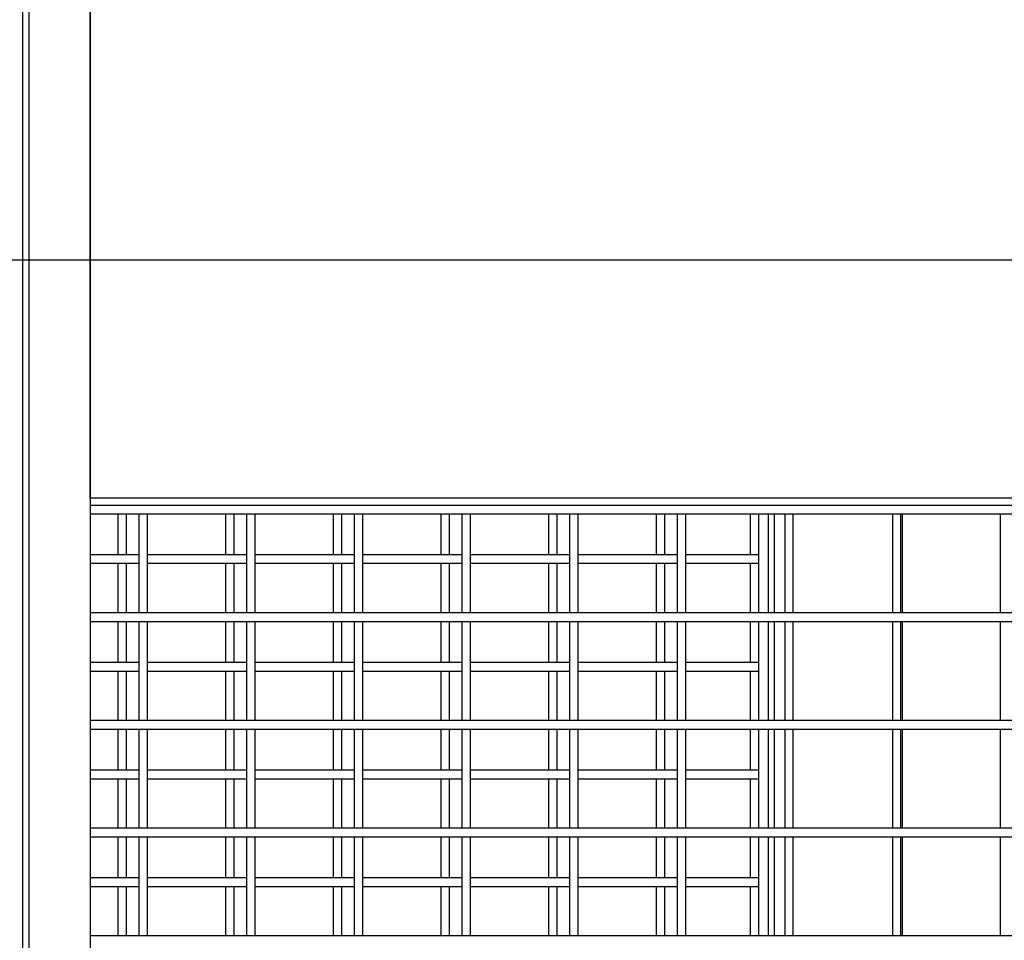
# Model space of a CAD drawing. Header units: inches. Extents: x 0.1 to 10.7, y 0.1 to 8.
# Tile 11 of 42: x 3.068 to 3.83, y 3.255 to 3.967. Entities that reach past the tile are written whole.
import ezdxf

# ---------------------------------------------------------------- set-up
doc = ezdxf.new("R2010")
doc.units = ezdxf.units.IN
doc.header["$MEASUREMENT"] = 0
doc.layers.add('DIMENSIONS', color=140, linetype='Continuous', lineweight=25)
doc.layers.add('TEXT', color=140, linetype='Continuous', lineweight=25)
doc.styles.add('SLDTEXTSTYLE0', font='TXT', dxfattribs={"width": 0.7})
doc.dimstyles.new('SLDDIMSTYLE0', dxfattribs={"dimtxt": 0.084961, "dimasz": 0.13, "dimexe": 0, "dimexo": 0.0625, "dimgap": 0.02124, "dimtad": 0, "dimtih": 1, "dimtoh": 1, "dimlfac": 24, "dimrnd": 1e-09, "dimzin": 12, "dimdsep": 46, "dimtxsty": 'SLDTEXTSTYLE0', "dimsah": 1, "dimcen": 0.09, "dimadec": 0, "dimazin": 3, "dimtfac": 1, "dimtofl": 0, "dimtmove": 0, "dimatfit": 3, "dimfxl": 0, "dimfrac": 2, "dimtolj": 1, "dimtzin": 12, "dimarcsym": 0})

# ---------------------------------------------------------------- blocks, each defined once
blk = doc.blocks.new('_D')
at = {"layer": 'DIMENSIONS'}
for p, q in [((3.01568, 5.21731), (1.57692, 5.21731)), ((1.70192, 5.21731), (1.70192, 3.99305)), ((1.505, 3.839), (1.47647, 3.839)), ((1.47647, 3.839), (1.47647, 3.70397)), ((1.89883, 3.839), (1.92736, 3.839)), ((1.92736, 3.839), (1.92736, 3.70397)), ((1.47647, 3.70397), (1.505, 3.70397)), ((1.92736, 3.70397), (1.89883, 3.70397)), ((1.70192, 2.46652), (1.70192, 3.68495)), ((3.02079, 2.46652), (1.57692, 2.46652))]:
    blk.add_line(p, q, dxfattribs=at)
for points in [[(1.70192, 5.21731), (1.68192, 5.08731), (1.72192, 5.08731)], [(1.70192, 2.46652), (1.72192, 2.59652), (1.68192, 2.59652)]]:
    blk.add_solid(points, dxfattribs=at)
at = {"layer": 'DIMENSIONS', "char_height": 0.083333, "attachment_point": 1, "style": 'SLDTEXTSTYLE0'}
for s, insert in [('66.02', (1.54034, 3.96544)), ('1676.9', (1.505, 3.81139))]:
    blk.add_mtext(s, dxfattribs=dict(at, insert=insert))

msp = doc.modelspace()

# ---------------------------------------------------------------- linework, layer by layer
for p, q in [((3.07079, 2.51861), (3.07079, 5.16523)), ((3.07559, 2.51861), (3.07559, 5.16523)), ((3.12287, 5.16523), (3.12287, 2.51861)), ((3.12287, 3.59704), (3.12287, 4.086)), ((4.46662, 3.59704), (3.12287, 3.59704)), ((3.12287, 3.59152), (4.46662, 3.59152)), ((3.12287, 3.58486), (4.46662, 3.58486)), ((3.14425, 3.58486), (3.14425, 3.55322)), ((3.15091, 3.55322), (3.15091, 3.58486)), ((3.16047, 3.58486), (3.16047, 3.50819)), ((3.16714, 3.50819), (3.16714, 3.58486)), ((3.22758, 3.58486), (3.22758, 3.55322)), ((3.23425, 3.55322), (3.23425, 3.58486)), ((3.24381, 3.58486), (3.24381, 3.50819)), ((3.25047, 3.50819), (3.25047, 3.58486)), ((3.31091, 3.58486), (3.31091, 3.55322)), ((3.31758, 3.55322), (3.31758, 3.58486)), ((3.32714, 3.58486), (3.32714, 3.50819)), ((3.33381, 3.50819), (3.33381, 3.58486)), ((3.39425, 3.58486), (3.39425, 3.55322)), ((3.40091, 3.55322), (3.40091, 3.58486)), ((3.41047, 3.58486), (3.41047, 3.50819)), ((3.41714, 3.50819), (3.41714, 3.58486)), ((3.47758, 3.58486), (3.47758, 3.55322)), ((3.48425, 3.55322), (3.48425, 3.58486)), ((3.49381, 3.58486), (3.49381, 3.50819)), ((3.50047, 3.50819), (3.50047, 3.58486)), ((3.56091, 3.58486), (3.56091, 3.55322)), ((3.56758, 3.55322), (3.56758, 3.58486)), ((3.57714, 3.58486), (3.57714, 3.50819)), ((3.58381, 3.50819), (3.58381, 3.58486)), ((3.63383, 3.58486), (3.63383, 3.55322)), ((3.6405, 3.55322), (3.6405, 3.58486)), ((3.64758, 3.58486), (3.64758, 3.50819)), ((3.65258, 3.50819), (3.65258, 3.58486)), ((3.66047, 3.58486), (3.66047, 3.50819)), ((3.66714, 3.50819), (3.66714, 3.58486)), ((3.74381, 3.58486), (3.74381, 3.50819)), ((3.75047, 3.50819), (3.75047, 3.58486)), ((3.75175, 3.50819), (3.75175, 3.58486)), ((3.82714, 3.58486), (3.82714, 3.50819)), ((3.16047, 3.55322), (3.12287, 3.55322)), ((3.24381, 3.55322), (3.16714, 3.55322)), ((3.32714, 3.55322), (3.25047, 3.55322)), ((3.41047, 3.55322), (3.33381, 3.55322)), ((3.49381, 3.55322), (3.41714, 3.55322)), ((3.57714, 3.55322), (3.50047, 3.55322)), ((3.6405, 3.55322), (3.58381, 3.55322)), ((3.6405, 3.54656), (3.6405, 3.55322)), ((3.12287, 3.54656), (3.16047, 3.54656)), ((3.14425, 3.54656), (3.14425, 3.50819)), ((3.15091, 3.50819), (3.15091, 3.54656)), ((3.16714, 3.54656), (3.24381, 3.54656)), ((3.22758, 3.54656), (3.22758, 3.50819)), ((3.23425, 3.50819), (3.23425, 3.54656)), ((3.25047, 3.54656), (3.32714, 3.54656)), ((3.31091, 3.54656), (3.31091, 3.50819)), ((3.31758, 3.50819), (3.31758, 3.54656)), ((3.33381, 3.54656), (3.41047, 3.54656)), ((3.39425, 3.54656), (3.39425, 3.50819)), ((3.40091, 3.50819), (3.40091, 3.54656)), ((3.41714, 3.54656), (3.49381, 3.54656)), ((3.47758, 3.54656), (3.47758, 3.50819)), ((3.48425, 3.50819), (3.48425, 3.54656)), ((3.50047, 3.54656), (3.57714, 3.54656)), ((3.56091, 3.54656), (3.56091, 3.50819)), ((3.56758, 3.50819), (3.56758, 3.54656)), ((3.58381, 3.54656), (3.6405, 3.54656)), ((3.63383, 3.54656), (3.63383, 3.50819)), ((3.6405, 3.50819), (3.6405, 3.54656)), ((4.46662, 3.50819), (3.12287, 3.50819)), ((3.12287, 3.50152), (4.46662, 3.50152)), ((3.14425, 3.50152), (3.14425, 3.46989)), ((3.15091, 3.46989), (3.15091, 3.50152)), ((3.16047, 3.50152), (3.16047, 3.42486)), ((3.16714, 3.42486), (3.16714, 3.50152)), ((3.22758, 3.50152), (3.22758, 3.46989)), ((3.23425, 3.46989), (3.23425, 3.50152)), ((3.24381, 3.50152), (3.24381, 3.42486)), ((3.25047, 3.42486), (3.25047, 3.50152)), ((3.31091, 3.50152), (3.31091, 3.46989)), ((3.31758, 3.46989), (3.31758, 3.50152)), ((3.32714, 3.50152), (3.32714, 3.42486)), ((3.33381, 3.42486), (3.33381, 3.50152)), ((3.39425, 3.50152), (3.39425, 3.46989)), ((3.40091, 3.46989), (3.40091, 3.50152)), ((3.41047, 3.50152), (3.41047, 3.42486)), ((3.41714, 3.42486), (3.41714, 3.50152)), ((3.47758, 3.50152), (3.47758, 3.46989)), ((3.48425, 3.46989), (3.48425, 3.50152)), ((3.49381, 3.50152), (3.49381, 3.42486)), ((3.50047, 3.42486), (3.50047, 3.50152)), ((3.56091, 3.50152), (3.56091, 3.46989)), ((3.56758, 3.46989), (3.56758, 3.50152)), ((3.57714, 3.50152), (3.57714, 3.42486)), ((3.58381, 3.42486), (3.58381, 3.50152)), ((3.63383, 3.50152), (3.63383, 3.46989)), ((3.6405, 3.46989), (3.6405, 3.50152)), ((3.64758, 3.50152), (3.64758, 3.42486)), ((3.65258, 3.42486), (3.65258, 3.50152)), ((3.66047, 3.50152), (3.66047, 3.42486)), ((3.66714, 3.42486), (3.66714, 3.50152)), ((3.74381, 3.50152), (3.74381, 3.42486)), ((3.75047, 3.42486), (3.75047, 3.50152)), ((3.75175, 3.42486), (3.75175, 3.50152)), ((3.82714, 3.50152), (3.82714, 3.42486)), ((3.16047, 3.46989), (3.12287, 3.46989)), ((3.24381, 3.46989), (3.16714, 3.46989)), ((3.32714, 3.46989), (3.25047, 3.46989)), ((3.41047, 3.46989), (3.33381, 3.46989)), ((3.49381, 3.46989), (3.41714, 3.46989)), ((3.57714, 3.46989), (3.50047, 3.46989)), ((3.6405, 3.46989), (3.58381, 3.46989)), ((3.6405, 3.46322), (3.6405, 3.46989)), ((3.12287, 3.46322), (3.16047, 3.46322)), ((3.14425, 3.46322), (3.14425, 3.42486)), ((3.15091, 3.42486), (3.15091, 3.46322)), ((3.16714, 3.46322), (3.24381, 3.46322)), ((3.22758, 3.46322), (3.22758, 3.42486)), ((3.23425, 3.42486), (3.23425, 3.46322)), ((3.25047, 3.46322), (3.32714, 3.46322)), ((3.31091, 3.46322), (3.31091, 3.42486)), ((3.31758, 3.42486), (3.31758, 3.46322)), ((3.33381, 3.46322), (3.41047, 3.46322)), ((3.39425, 3.46322), (3.39425, 3.42486)), ((3.40091, 3.42486), (3.40091, 3.46322)), ((3.41714, 3.46322), (3.49381, 3.46322)), ((3.47758, 3.46322), (3.47758, 3.42486)), ((3.48425, 3.42486), (3.48425, 3.46322)), ((3.50047, 3.46322), (3.57714, 3.46322)), ((3.56091, 3.46322), (3.56091, 3.42486)), ((3.56758, 3.42486), (3.56758, 3.46322)), ((3.58381, 3.46322), (3.6405, 3.46322)), ((3.63383, 3.46322), (3.63383, 3.42486)), ((3.6405, 3.42486), (3.6405, 3.46322)), ((4.46662, 3.42486), (3.12287, 3.42486)), ((3.12287, 3.41819), (4.46662, 3.41819)), ((3.14425, 3.41819), (3.14425, 3.38656)), ((3.15091, 3.38656), (3.15091, 3.41819)), ((3.16047, 3.41819), (3.16047, 3.34152)), ((3.16714, 3.34152), (3.16714, 3.41819)), ((3.22758, 3.41819), (3.22758, 3.38656)), ((3.23425, 3.38656), (3.23425, 3.41819)), ((3.24381, 3.41819), (3.24381, 3.34152)), ((3.25047, 3.34152), (3.25047, 3.41819)), ((3.31091, 3.41819), (3.31091, 3.38656)), ((3.31758, 3.38656), (3.31758, 3.41819)), ((3.32714, 3.41819), (3.32714, 3.34152)), ((3.33381, 3.34152), (3.33381, 3.41819)), ((3.39425, 3.41819), (3.39425, 3.38656)), ((3.40091, 3.38656), (3.40091, 3.41819)), ((3.41047, 3.41819), (3.41047, 3.34152)), ((3.41714, 3.34152), (3.41714, 3.41819)), ((3.47758, 3.41819), (3.47758, 3.38656)), ((3.48425, 3.38656), (3.48425, 3.41819)), ((3.49381, 3.41819), (3.49381, 3.34152)), ((3.50047, 3.34152), (3.50047, 3.41819)), ((3.56091, 3.41819), (3.56091, 3.38656)), ((3.56758, 3.38656), (3.56758, 3.41819)), ((3.57714, 3.41819), (3.57714, 3.34152)), ((3.58381, 3.34152), (3.58381, 3.41819)), ((3.63383, 3.41819), (3.63383, 3.38656)), ((3.6405, 3.38656), (3.6405, 3.41819)), ((3.64758, 3.41819), (3.64758, 3.34152)), ((3.65258, 3.34152), (3.65258, 3.41819)), ((3.66047, 3.41819), (3.66047, 3.34152)), ((3.66714, 3.34152), (3.66714, 3.41819)), ((3.74381, 3.41819), (3.74381, 3.34152)), ((3.75047, 3.34152), (3.75047, 3.41819)), ((3.75175, 3.34152), (3.75175, 3.41819)), ((3.82714, 3.41819), (3.82714, 3.34152)), ((3.16047, 3.38656), (3.12287, 3.38656)), ((3.24381, 3.38656), (3.16714, 3.38656)), ((3.32714, 3.38656), (3.25047, 3.38656)), ((3.41047, 3.38656), (3.33381, 3.38656)), ((3.49381, 3.38656), (3.41714, 3.38656)), ((3.57714, 3.38656), (3.50047, 3.38656)), ((3.6405, 3.38656), (3.58381, 3.38656)), ((3.6405, 3.37989), (3.6405, 3.38656)), ((3.12287, 3.37989), (3.16047, 3.37989)), ((3.14425, 3.37989), (3.14425, 3.34152)), ((3.15091, 3.34152), (3.15091, 3.37989)), ((3.16714, 3.37989), (3.24381, 3.37989)), ((3.22758, 3.37989), (3.22758, 3.34152)), ((3.23425, 3.34152), (3.23425, 3.37989)), ((3.25047, 3.37989), (3.32714, 3.37989)), ((3.31091, 3.37989), (3.31091, 3.34152)), ((3.31758, 3.34152), (3.31758, 3.37989)), ((3.33381, 3.37989), (3.41047, 3.37989)), ((3.39425, 3.37989), (3.39425, 3.34152)), ((3.40091, 3.34152), (3.40091, 3.37989)), ((3.41714, 3.37989), (3.49381, 3.37989)), ((3.47758, 3.37989), (3.47758, 3.34152)), ((3.48425, 3.34152), (3.48425, 3.37989)), ((3.50047, 3.37989), (3.57714, 3.37989)), ((3.56091, 3.37989), (3.56091, 3.34152)), ((3.56758, 3.34152), (3.56758, 3.37989)), ((3.58381, 3.37989), (3.6405, 3.37989)), ((3.63383, 3.37989), (3.63383, 3.34152)), ((3.6405, 3.34152), (3.6405, 3.37989)), ((4.46662, 3.34152), (3.12287, 3.34152)), ((3.12287, 3.33486), (4.46662, 3.33486)), ((3.14425, 3.33486), (3.14425, 3.30322)), ((3.15091, 3.30322), (3.15091, 3.33486)), ((3.16047, 3.33486), (3.16047, 3.25819)), ((3.16714, 3.25819), (3.16714, 3.33486)), ((3.22758, 3.33486), (3.22758, 3.30322)), ((3.23425, 3.30322), (3.23425, 3.33486)), ((3.24381, 3.33486), (3.24381, 3.25819)), ((3.25047, 3.25819), (3.25047, 3.33486)), ((3.31091, 3.33486), (3.31091, 3.30322)), ((3.31758, 3.30322), (3.31758, 3.33486)), ((3.32714, 3.33486), (3.32714, 3.25819)), ((3.33381, 3.25819), (3.33381, 3.33486)), ((3.39425, 3.33486), (3.39425, 3.30322)), ((3.40091, 3.30322), (3.40091, 3.33486)), ((3.41047, 3.33486), (3.41047, 3.25819)), ((3.41714, 3.25819), (3.41714, 3.33486)), ((3.47758, 3.33486), (3.47758, 3.30322)), ((3.48425, 3.30322), (3.48425, 3.33486)), ((3.49381, 3.33486), (3.49381, 3.25819)), ((3.50047, 3.25819), (3.50047, 3.33486)), ((3.56091, 3.33486), (3.56091, 3.30322)), ((3.56758, 3.30322), (3.56758, 3.33486)), ((3.57714, 3.33486), (3.57714, 3.25819)), ((3.58381, 3.25819), (3.58381, 3.33486)), ((3.63383, 3.33486), (3.63383, 3.30322)), ((3.6405, 3.30322), (3.6405, 3.33486)), ((3.64758, 3.33486), (3.64758, 3.25819)), ((3.65258, 3.25819), (3.65258, 3.33486)), ((3.66047, 3.33486), (3.66047, 3.25819)), ((3.66714, 3.25819), (3.66714, 3.33486)), ((3.74381, 3.33486), (3.74381, 3.25819)), ((3.75047, 3.25819), (3.75047, 3.33486)), ((3.75175, 3.25819), (3.75175, 3.33486)), ((3.82714, 3.33486), (3.82714, 3.25819)), ((3.16047, 3.30322), (3.12287, 3.30322)), ((3.24381, 3.30322), (3.16714, 3.30322)), ((3.32714, 3.30322), (3.25047, 3.30322)), ((3.41047, 3.30322), (3.33381, 3.30322)), ((3.49381, 3.30322), (3.41714, 3.30322)), ((3.57714, 3.30322), (3.50047, 3.30322)), ((3.6405, 3.30322), (3.58381, 3.30322)), ((3.6405, 3.29656), (3.6405, 3.30322)), ((3.12287, 3.29656), (3.16047, 3.29656)), ((3.14425, 3.29656), (3.14425, 3.25819)), ((3.15091, 3.25819), (3.15091, 3.29656)), ((3.16714, 3.29656), (3.24381, 3.29656)), ((3.22758, 3.29656), (3.22758, 3.25819)), ((3.23425, 3.25819), (3.23425, 3.29656)), ((3.25047, 3.29656), (3.32714, 3.29656)), ((3.31091, 3.29656), (3.31091, 3.25819)), ((3.31758, 3.25819), (3.31758, 3.29656)), ((3.33381, 3.29656), (3.41047, 3.29656)), ((3.39425, 3.29656), (3.39425, 3.25819)), ((3.40091, 3.25819), (3.40091, 3.29656)), ((3.41714, 3.29656), (3.49381, 3.29656)), ((3.47758, 3.29656), (3.47758, 3.25819)), ((3.48425, 3.25819), (3.48425, 3.29656)), ((3.50047, 3.29656), (3.57714, 3.29656)), ((3.56091, 3.29656), (3.56091, 3.25819)), ((3.56758, 3.25819), (3.56758, 3.29656)), ((3.58381, 3.29656), (3.6405, 3.29656)), ((3.63383, 3.29656), (3.63383, 3.25819)), ((3.6405, 3.25819), (3.6405, 3.29656)), ((4.46662, 3.25819), (3.12287, 3.25819))]:
    msp.add_line(p, q)
at = {"layer": 'TEXT'}
msp.add_line((0.11458, 3.78125), (4.92708, 3.78125), dxfattribs=at)

# ---------------------------------------------------------------- dimensions: what is measured, and where the dimension line sits
at = {"layer": 'DIMENSIONS'}
dim = msp.add_linear_dim(base=(1.70192, 2.46652), p1=(3.06568, 5.21731), p2=(3.07079, 2.46652), angle=90, dimstyle='SLDDIMSTYLE0', dxfattribs=at)
dim.commit()
dim.dimension.update_dxf_attribs({"geometry": '_D', "text_midpoint": (1.70192, 3.839), "dimtype": 160})

doc.saveas('drawing.dxf')
